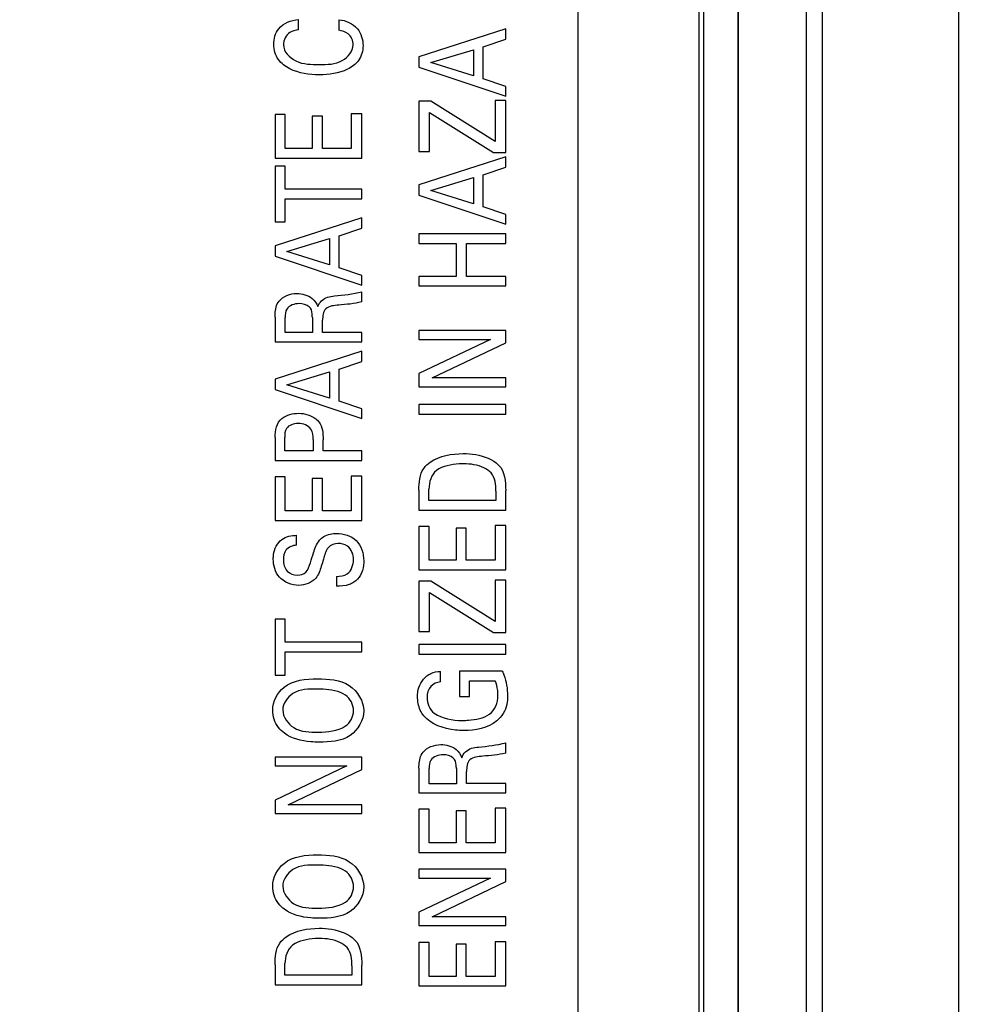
# Model space of a CAD drawing. Header units: inches. Extents: x 0 to 34, y 0 to 22.
# Tile 23 of 59: x 12 to 13.1, y 9.5 to 10.7. Entities that reach past the tile are written whole.
import ezdxf

# ---------------------------------------------------------------- set-up
doc = ezdxf.new("R2010")
doc.units = ezdxf.units.IN
doc.header["$LTSCALE"] = 1.87
doc.header["$MEASUREMENT"] = 0
doc.layers.get('0').update_dxf_attribs({"linetype": 'CONTINUOUS'})
for name, color, linetype in [('02___PRT_ALL_AXES', 7, 'CONTINUOUS'), ('ARTWORK', 7, 'CONTINUOUS'), ('DETAIL', 7, 'CONTINUOUS'), ('DIMENSIONS', 7, 'CONTINUOUS')]:
    doc.layers.add(name, color=color, linetype=linetype)
doc.styles.get("Standard").update_dxf_attribs({"font": 'txt', "width": 0.8})
doc.dimstyles.new('DIMSTYLE_1', dxfattribs={"dimtxt": 0.125, "dimasz": 0.18, "dimexe": 0.125, "dimexo": 0.0625, "dimgap": 0.03125, "dimtad": 0, "dimtih": 1, "dimtoh": 1, "dimlfac": 0.5, "dimzin": 4, "dimdsep": 46, "dimtxsty": 'STANDARD', "dimblk": '_FILLED', "dimblk1": '_FILLED', "dimblk2": '_FILLED', "dimcen": 0.09, "dimadec": 0, "dimazin": 0, "dimtp": 0.01, "dimtm": 0.01, "dimtfac": 1, "dimtofl": 0, "dimtmove": 0, "dimatfit": 3, "dimldrblk": '_FILLED', "dimfxl": 1, "dimtolj": 1, "dimtzin": 4, "dimarcsym": 0})
doc.dimstyles.get("Standard").update_dxf_attribs({"dimtxt": 0.125, "dimasz": 0.18, "dimexe": 0.125, "dimexo": 0.0625, "dimgap": 0.09, "dimtad": 0, "dimtih": 1, "dimtoh": 1, "dimdec": 3, "dimzin": 4, "dimdsep": 46, "dimtxsty": 'STANDARD', "dimblk": '_FILLED', "dimblk1": '_FILLED', "dimblk2": '_FILLED', "dimcen": 0.09, "dimadec": 0, "dimazin": 0, "dimtol": 1, "dimtp": 0.01, "dimtm": 0.01, "dimtfac": 1, "dimtdec": 3, "dimtofl": 0, "dimtmove": 0, "dimatfit": 3, "dimldrblk": '_FILLED', "dimfxl": 1, "dimtolj": 1, "dimtzin": 4, "dimarcsym": 0})

# ---------------------------------------------------------------- blocks, each defined once
blk = doc.blocks.new('*D10')
at = {"layer": 'DIMENSIONS', "color": 2, "linetype": 'CONTINUOUS'}
blk.add_line((14.3855, 9.9425), (14.3855, 7.3015), dxfattribs=at)
at = {"layer": 'DIMENSIONS', "color": 2, "linetype": 'CONTINUOUS', "insert": (14.323, 7.239), "char_height": 0.125, "width": 1.225, "attachment_point": 3, "rotation": 90, "line_spacing_factor": 0.9}
blk.add_mtext('4.76{\\Ftxt.shx;\\W1.000000;\\H0.125000; }[120.9]', dxfattribs=at)
blk = doc.blocks.new('_FILLED')
at = {"color": 0, "linetype": 'BYBLOCK'}
blk.add_solid([(0, 0), (-1, 0.1736), (-1, -0.1736)], dxfattribs=at)
blk = doc.blocks.new('*D11')
at = {"layer": 'DIMENSIONS', "color": 2, "linetype": 'CONTINUOUS'}
blk.add_line((16.4955, 9.9425), (16.4955, 7.3015), dxfattribs=at)
at = {"layer": 'DIMENSIONS', "color": 2, "linetype": 'CONTINUOUS', "insert": (16.433, 7.239), "char_height": 0.125, "width": 1.225, "attachment_point": 3, "rotation": 90, "line_spacing_factor": 0.9}
blk.add_mtext('5.82{\\Ftxt.shx;\\W1.000000;\\H0.125000; }[147.7]', dxfattribs=at)
blk = doc.blocks.new('*D12')
at = {"layer": 'DIMENSIONS', "color": 2, "linetype": 'CONTINUOUS'}
blk.add_line((18.6055, 9.9425), (18.6055, 7.3015), dxfattribs=at)
at = {"layer": 'DIMENSIONS', "color": 2, "linetype": 'CONTINUOUS', "insert": (18.543, 7.239), "char_height": 0.125, "width": 1.225, "attachment_point": 3, "rotation": 90, "line_spacing_factor": 0.9}
blk.add_mtext('6.87{\\Ftxt.shx;\\W1.000000;\\H0.125000; }[174.5]', dxfattribs=at)
blk = doc.blocks.new('*D13')
at = {"layer": 'DIMENSIONS', "color": 2, "linetype": 'CONTINUOUS'}
blk.add_line((20.7155, 9.9425), (20.7155, 7.3015), dxfattribs=at)
at = {"layer": 'DIMENSIONS', "color": 2, "linetype": 'CONTINUOUS', "insert": (20.653, 7.239), "char_height": 0.125, "width": 1.225, "attachment_point": 3, "rotation": 90, "line_spacing_factor": 0.9}
blk.add_mtext('7.93{\\Ftxt.shx;\\W1.000000;\\H0.125000; }[201.3]', dxfattribs=at)
blk = doc.blocks.new('*D14')
at = {"layer": 'DIMENSIONS', "color": 2, "linetype": 'CONTINUOUS'}
blk.add_line((22.8255, 9.9425), (22.8255, 7.3015), dxfattribs=at)
at = {"layer": 'DIMENSIONS', "color": 2, "linetype": 'CONTINUOUS', "insert": (22.763, 7.239), "char_height": 0.125, "width": 1.225, "attachment_point": 3, "rotation": 90, "line_spacing_factor": 0.9}
blk.add_mtext('8.98{\\Ftxt.shx;\\W1.000000;\\H0.125000; }[228.1]', dxfattribs=at)
blk = doc.blocks.new('*D15')
at = {"layer": 'DIMENSIONS', "color": 2, "linetype": 'CONTINUOUS'}
blk.add_line((24.9355, 9.9425), (24.9355, 7.3015), dxfattribs=at)
at = {"layer": 'DIMENSIONS', "color": 2, "linetype": 'CONTINUOUS', "insert": (24.873, 7.239), "char_height": 0.125, "width": 1.325, "attachment_point": 3, "rotation": 90, "line_spacing_factor": 0.9}
blk.add_mtext('10.04{\\Ftxt.shx;\\W1.000000;\\H0.125000; }[254.9]', dxfattribs=at)
blk = doc.blocks.new('*D16')
at = {"layer": 'DIMENSIONS', "color": 2, "linetype": 'CONTINUOUS'}
blk.add_line((27.0455, 9.9425), (27.0455, 7.3015), dxfattribs=at)
at = {"layer": 'DIMENSIONS', "color": 2, "linetype": 'CONTINUOUS', "insert": (26.983, 7.239), "char_height": 0.125, "width": 1.325, "attachment_point": 3, "rotation": 90, "line_spacing_factor": 0.9}
blk.add_mtext('11.09{\\Ftxt.shx;\\W1.000000;\\H0.125000; }[281.7]', dxfattribs=at)
blk = doc.blocks.new('*D17')
at = {"layer": 'DIMENSIONS', "color": 2, "linetype": 'CONTINUOUS'}
blk.add_line((29.1555, 9.9425), (29.1555, 7.3015), dxfattribs=at)
at = {"layer": 'DIMENSIONS', "color": 2, "linetype": 'CONTINUOUS', "insert": (29.093, 7.239), "char_height": 0.125, "width": 1.325, "attachment_point": 3, "rotation": 90, "line_spacing_factor": 0.9}
blk.add_mtext('12.15{\\Ftxt.shx;\\W1.000000;\\H0.125000; }[308.5]', dxfattribs=at)

msp = doc.modelspace()

# ---------------------------------------------------------------- linework, layer by layer
at = {"color": 7, "linetype": 'CONTINUOUS'}
for p, q in [((12.9731, 9.0554), (12.9731, 14.6825)), ((13.1306, 8.8265), (13.1306, 14.6825)), ((12.8354, 14.5701), (12.8354, 9.0228)), ((12.8748, 14.5701), (12.8748, 9.0622)), ((12.8756, 9.0614), (12.8756, 14.5708)), ((12.9543, 9.0581), (12.9543, 14.5708))]:
    msp.add_line(p, q, dxfattribs=at)
at = {"layer": '02___PRT_ALL_AXES', "color": 3, "linetype": 'CONTINUOUS'}
for p, q in [((12.6898, 14.508), (12.6898, 9.058)), ((12.8298, 14.508), (12.8298, 9.058))]:
    msp.add_line(p, q, dxfattribs=at)
at = {"layer": 'ARTWORK', "color": 3, "linetype": 'CONTINUOUS'}
for p, q in [((12.3663, 10.65), (12.3663, 10.6619)), ((12.4131, 10.6616), (12.4131, 10.6494)), ((12.6062, 10.6511), (12.5058, 10.6186)), ((12.6062, 10.639), (12.6062, 10.6511)), ((12.5801, 10.6303), (12.6062, 10.639)), ((12.5196, 10.6122), (12.5688, 10.627)), ((12.5688, 10.627), (12.5688, 10.5967)), ((12.5801, 10.5931), (12.5801, 10.6303)), ((12.5058, 10.6186), (12.5058, 10.6068)), ((12.5688, 10.5967), (12.5196, 10.6122)), ((12.5058, 10.6068), (12.6062, 10.573)), ((12.6062, 10.5844), (12.5801, 10.5931)), ((12.6062, 10.573), (12.6062, 10.5844)), ((12.5058, 10.5675), (12.5058, 10.5092)), ((12.5196, 10.5675), (12.5058, 10.5675)), ((12.594, 10.5208), (12.5196, 10.5675)), ((12.594, 10.5683), (12.594, 10.5208)), ((12.6062, 10.5683), (12.594, 10.5683)), ((12.6062, 10.508), (12.6062, 10.5683)), ((12.5181, 10.5092), (12.5181, 10.5543)), ((12.5181, 10.5543), (12.5923, 10.508)), ((12.3392, 10.5519), (12.3392, 10.5016)), ((12.351, 10.5519), (12.3392, 10.5519)), ((12.351, 10.5127), (12.351, 10.5519)), ((12.3823, 10.55), (12.3823, 10.5127)), ((12.394, 10.55), (12.3823, 10.55)), ((12.394, 10.5127), (12.394, 10.55)), ((12.4273, 10.5528), (12.4273, 10.5127)), ((12.4396, 10.5528), (12.4273, 10.5528)), ((12.4396, 10.5016), (12.4396, 10.5528)), ((12.3823, 10.5127), (12.351, 10.5127)), ((12.4273, 10.5127), (12.394, 10.5127)), ((12.5058, 10.5092), (12.5181, 10.5092)), ((12.5923, 10.508), (12.6062, 10.508)), ((12.3392, 10.5016), (12.4396, 10.5016)), ((12.6062, 10.503), (12.5058, 10.4705)), ((12.6062, 10.4909), (12.6062, 10.503)), ((12.3392, 10.4923), (12.3392, 10.4276)), ((12.351, 10.4923), (12.3392, 10.4923)), ((12.351, 10.4654), (12.351, 10.4923)), ((12.5801, 10.4822), (12.6062, 10.4909)), ((12.5196, 10.4641), (12.5688, 10.4789)), ((12.5688, 10.4789), (12.5688, 10.4486)), ((12.5801, 10.445), (12.5801, 10.4822)), ((12.4396, 10.4654), (12.351, 10.4654)), ((12.4396, 10.4544), (12.4396, 10.4654)), ((12.5058, 10.4705), (12.5058, 10.4587)), ((12.5688, 10.4486), (12.5196, 10.4641)), ((12.351, 10.4276), (12.351, 10.4544)), ((12.351, 10.4544), (12.4396, 10.4544)), ((12.5058, 10.4587), (12.6062, 10.4249)), ((12.6062, 10.4363), (12.5801, 10.445)), ((12.4396, 10.4324), (12.3392, 10.4)), ((12.4396, 10.4203), (12.4396, 10.4324)), ((12.6062, 10.4249), (12.6062, 10.4363)), ((12.3392, 10.4276), (12.351, 10.4276)), ((12.4134, 10.4116), (12.4396, 10.4203)), ((12.3529, 10.3935), (12.4022, 10.4083)), ((12.4022, 10.4083), (12.4022, 10.378)), ((12.4134, 10.3744), (12.4134, 10.4116)), ((12.5058, 10.4137), (12.5058, 10.4026)), ((12.6062, 10.4137), (12.5058, 10.4137)), ((12.6062, 10.4026), (12.6062, 10.4137)), ((12.3392, 10.4), (12.3392, 10.3881)), ((12.5058, 10.4026), (12.5489, 10.4026)), ((12.5489, 10.4026), (12.5489, 10.3645)), ((12.5609, 10.3645), (12.5609, 10.4026)), ((12.5609, 10.4026), (12.6062, 10.4026)), ((12.3392, 10.3881), (12.4396, 10.3543)), ((12.4022, 10.378), (12.3529, 10.3935)), ((12.4396, 10.3658), (12.4134, 10.3744)), ((12.4396, 10.3543), (12.4396, 10.3658)), ((12.5058, 10.3645), (12.5058, 10.3535)), ((12.5489, 10.3645), (12.5058, 10.3645)), ((12.6062, 10.3645), (12.5609, 10.3645)), ((12.6062, 10.3535), (12.6062, 10.3645)), ((12.5058, 10.3535), (12.6062, 10.3535)), ((12.4396, 10.335), (12.4396, 10.3469)), ((12.3392, 10.3174), (12.3392, 10.2888)), ((12.3509, 10.2996), (12.3509, 10.3171)), ((12.3824, 10.3171), (12.3824, 10.2996)), ((12.3942, 10.2998), (12.3942, 10.3138)), ((12.3824, 10.2996), (12.3509, 10.2996)), ((12.4396, 10.2998), (12.3942, 10.2998)), ((12.4396, 10.2888), (12.4396, 10.2998)), ((12.5058, 10.302), (12.5058, 10.2917)), ((12.6062, 10.302), (12.5058, 10.302)), ((12.5888, 10.2917), (12.5058, 10.2523)), ((12.5058, 10.2917), (12.5888, 10.2917)), ((12.6062, 10.2878), (12.6062, 10.302)), ((12.3392, 10.2888), (12.4396, 10.2888)), ((12.521, 10.247), (12.6062, 10.2878)), ((12.4396, 10.2781), (12.3392, 10.2457)), ((12.4396, 10.266), (12.4396, 10.2781)), ((12.4134, 10.2573), (12.4396, 10.266)), ((12.4134, 10.2201), (12.4134, 10.2573)), ((12.3392, 10.2457), (12.3392, 10.2338)), ((12.3529, 10.2392), (12.4022, 10.254)), ((12.4022, 10.254), (12.4022, 10.2237)), ((12.5058, 10.2523), (12.5058, 10.2369)), ((12.6062, 10.247), (12.521, 10.247)), ((12.6062, 10.2369), (12.6062, 10.247)), ((12.4022, 10.2237), (12.3529, 10.2392)), ((12.5058, 10.2369), (12.6062, 10.2369)), ((12.3392, 10.2338), (12.4396, 10.2)), ((12.4396, 10.2114), (12.4134, 10.2201)), ((12.4396, 10.2), (12.4396, 10.2114)), ((12.5058, 10.2163), (12.5058, 10.2052)), ((12.6062, 10.2163), (12.5058, 10.2163)), ((12.6062, 10.2052), (12.6062, 10.2163)), ((12.5058, 10.2052), (12.6062, 10.2052)), ((12.3392, 10.1783), (12.3392, 10.1514)), ((12.3504, 10.1625), (12.3504, 10.1781)), ((12.3833, 10.1758), (12.3833, 10.1625)), ((12.3949, 10.1625), (12.3949, 10.1755)), ((12.3833, 10.1625), (12.3504, 10.1625)), ((12.4396, 10.1625), (12.3949, 10.1625)), ((12.4396, 10.1514), (12.4396, 10.1625)), ((12.3392, 10.1514), (12.4396, 10.1514)), ((12.3392, 10.1325), (12.3392, 10.0822)), ((12.351, 10.1325), (12.3392, 10.1325)), ((12.351, 10.0933), (12.351, 10.1325)), ((12.4273, 10.1334), (12.4273, 10.0933)), ((12.4396, 10.1334), (12.4273, 10.1334)), ((12.4396, 10.0822), (12.4396, 10.1334)), ((12.3823, 10.1306), (12.3823, 10.0933)), ((12.394, 10.1306), (12.3823, 10.1306)), ((12.394, 10.0933), (12.394, 10.1306)), ((12.5058, 10.1173), (12.5058, 10.0941)), ((12.5174, 10.1052), (12.5174, 10.1185)), ((12.5948, 10.1161), (12.5948, 10.1052)), ((12.6062, 10.0941), (12.6062, 10.1167)), ((12.5948, 10.1052), (12.5174, 10.1052)), ((12.3823, 10.0933), (12.351, 10.0933)), ((12.4273, 10.0933), (12.394, 10.0933)), ((12.5058, 10.0941), (12.6062, 10.0941)), ((12.3392, 10.0822), (12.4396, 10.0822)), ((12.5058, 10.0752), (12.5058, 10.0249)), ((12.5177, 10.0752), (12.5058, 10.0752)), ((12.5177, 10.036), (12.5177, 10.0752)), ((12.594, 10.0761), (12.594, 10.036)), ((12.6062, 10.0761), (12.594, 10.0761)), ((12.6062, 10.0249), (12.6062, 10.0761)), ((12.3642, 10.0534), (12.3642, 10.065)), ((12.5489, 10.0733), (12.5489, 10.036)), ((12.5606, 10.0733), (12.5489, 10.0733)), ((12.5606, 10.036), (12.5606, 10.0733)), ((12.5489, 10.036), (12.5177, 10.036)), ((12.594, 10.036), (12.5606, 10.036)), ((12.5058, 10.0249), (12.6062, 10.0249)), ((12.4102, 10.0174), (12.4102, 10.0059)), ((12.5058, 10.012), (12.5058, 9.9537)), ((12.5196, 10.012), (12.5058, 10.012)), ((12.594, 9.9652), (12.5196, 10.012)), ((12.594, 10.0128), (12.594, 9.9652)), ((12.6062, 10.0128), (12.594, 10.0128)), ((12.6062, 9.9525), (12.6062, 10.0128)), ((12.5181, 9.9537), (12.5181, 9.9988)), ((12.5181, 9.9988), (12.5923, 9.9525)), ((12.3392, 9.968), (12.3392, 9.9032)), ((12.351, 9.968), (12.3392, 9.968)), ((12.351, 9.9411), (12.351, 9.968)), ((12.5058, 9.9537), (12.5181, 9.9537)), ((12.5923, 9.9525), (12.6062, 9.9525)), ((12.4396, 9.9411), (12.351, 9.9411)), ((12.4396, 9.9301), (12.4396, 9.9411)), ((12.5058, 9.9385), (12.5058, 9.9275)), ((12.6062, 9.9385), (12.5058, 9.9385)), ((12.6062, 9.9275), (12.6062, 9.9385)), ((12.351, 9.9032), (12.351, 9.9301)), ((12.351, 9.9301), (12.4396, 9.9301)), ((12.5058, 9.9275), (12.6062, 9.9275)), ((12.5309, 9.8953), (12.5309, 9.9074)), ((12.5528, 9.9077), (12.5528, 9.8783)), ((12.6023, 9.9077), (12.5528, 9.9077)), ((12.3392, 9.9032), (12.351, 9.9032)), ((12.5644, 9.8783), (12.5644, 9.8966)), ((12.5644, 9.8966), (12.5941, 9.8966)), ((12.5528, 9.8783), (12.5644, 9.8783)), ((12.6062, 9.8129), (12.6062, 9.8248)), ((12.3392, 9.8081), (12.3392, 9.7979)), ((12.4396, 9.8081), (12.3392, 9.8081)), ((12.4396, 9.7939), (12.4396, 9.8081)), ((12.3392, 9.7979), (12.4222, 9.7979)), ((12.4222, 9.7979), (12.3392, 9.7584)), ((12.3543, 9.7531), (12.4396, 9.7939)), ((12.5058, 9.7953), (12.5058, 9.7667)), ((12.5175, 9.7774), (12.5175, 9.795)), ((12.5491, 9.795), (12.5491, 9.7774)), ((12.5609, 9.7777), (12.5609, 9.7917)), ((12.5491, 9.7774), (12.5175, 9.7774)), ((12.6062, 9.7777), (12.5609, 9.7777)), ((12.6062, 9.7667), (12.6062, 9.7777)), ((12.3392, 9.7584), (12.3392, 9.743)), ((12.5058, 9.7667), (12.6062, 9.7667)), ((12.4396, 9.7531), (12.3543, 9.7531)), ((12.4396, 9.743), (12.4396, 9.7531)), ((12.5058, 9.748), (12.5058, 9.6977)), ((12.5177, 9.748), (12.5058, 9.748)), ((12.5177, 9.7088), (12.5177, 9.748)), ((12.5489, 9.7461), (12.5489, 9.7088)), ((12.5606, 9.7461), (12.5489, 9.7461)), ((12.5606, 9.7088), (12.5606, 9.7461)), ((12.594, 9.7489), (12.594, 9.7088)), ((12.6062, 9.7489), (12.594, 9.7489)), ((12.6062, 9.6977), (12.6062, 9.7489)), ((12.3392, 9.743), (12.4396, 9.743)), ((12.5489, 9.7088), (12.5177, 9.7088)), ((12.594, 9.7088), (12.5606, 9.7088)), ((12.5058, 9.6977), (12.6062, 9.6977)), ((12.5058, 9.6784), (12.5058, 9.6682)), ((12.6062, 9.6784), (12.5058, 9.6784)), ((12.6062, 9.6642), (12.6062, 9.6784)), ((12.5058, 9.6682), (12.5888, 9.6682)), ((12.5888, 9.6682), (12.5058, 9.6288)), ((12.521, 9.6234), (12.6062, 9.6642)), ((12.5058, 9.6288), (12.5058, 9.6133)), ((12.6062, 9.6234), (12.521, 9.6234)), ((12.6062, 9.6133), (12.6062, 9.6234)), ((12.5058, 9.6133), (12.6062, 9.6133)), ((12.5058, 9.5936), (12.5058, 9.5433)), ((12.5177, 9.5936), (12.5058, 9.5936)), ((12.5177, 9.5544), (12.5177, 9.5936)), ((12.5489, 9.5918), (12.5489, 9.5544)), ((12.5606, 9.5918), (12.5489, 9.5918)), ((12.5606, 9.5544), (12.5606, 9.5918)), ((12.594, 9.5945), (12.594, 9.5544)), ((12.6062, 9.5945), (12.594, 9.5945)), ((12.6062, 9.5433), (12.6062, 9.5945)), ((12.3392, 9.5679), (12.3392, 9.5447)), ((12.3507, 9.5558), (12.3507, 9.5691)), ((12.4281, 9.5667), (12.4281, 9.5558)), ((12.4396, 9.5447), (12.4396, 9.5672)), ((12.4281, 9.5558), (12.3507, 9.5558)), ((12.5489, 9.5544), (12.5177, 9.5544)), ((12.594, 9.5544), (12.5606, 9.5544)), ((12.3392, 9.5447), (12.4396, 9.5447)), ((12.5058, 9.5433), (12.6062, 9.5433))]:
    msp.add_line(p, q, dxfattribs=at)
for points, knots in [([(12.3378, 10.6331), (12.3378, 10.6394), (12.3418, 10.6552), (12.3579, 10.6613), (12.3663, 10.6619)], [0, 0, 0, 0, 0.42964, 1, 1, 1, 1]), ([(12.4131, 10.6616), (12.421, 10.661), (12.4366, 10.6543), (12.4411, 10.6385), (12.4411, 10.6317)], [0, 0, 0, 0, 0.53587, 1, 1, 1, 1]), ([(12.3663, 10.65), (12.3628, 10.6495), (12.3537, 10.6478), (12.3489, 10.638), (12.3489, 10.6327)], [0, 0, 0, 0, 0.393742, 1, 1, 1, 1]), ([(12.3905, 10.598), (12.3788, 10.598), (12.3609, 10.6003), (12.3412, 10.6147), (12.3378, 10.627), (12.3378, 10.6331)], [0, 0, 0, 0, 0.49762, 0.739391, 1, 1, 1, 1]), ([(12.3489, 10.6327), (12.3489, 10.6248), (12.364, 10.6096), (12.3812, 10.6099), (12.3903, 10.6099)], [0, 0, 0, 0, 0.463632, 1, 1, 1, 1]), ([(12.3903, 10.6099), (12.3994, 10.6099), (12.4166, 10.6095), (12.4297, 10.6252), (12.4297, 10.6325)], [0, 0, 0, 0, 0.550772, 1, 1, 1, 1]), ([(12.4411, 10.6317), (12.4411, 10.6257), (12.4378, 10.6136), (12.4186, 10.6), (12.4015, 10.598), (12.3905, 10.598)], [0, 0, 0, 0, 0.265302, 0.508469, 1, 1, 1, 1]), ([(12.3887, 10.3296), (12.3903, 10.3346), (12.3974, 10.341), (12.4053, 10.3416), (12.408, 10.3419)], [0, 0, 0, 0, 0.662016, 1, 1, 1, 1]), ([(12.3392, 10.3174), (12.3392, 10.3187), (12.3392, 10.325), (12.3407, 10.3319), (12.3439, 10.3359)], [0, 0, 0, 0, 0.197629, 1, 1, 1, 1]), ([(12.3671, 10.3331), (12.3619, 10.3331), (12.3516, 10.3298), (12.3509, 10.3204), (12.3509, 10.3171)], [0, 0, 0, 0, 0.612066, 1, 1, 1, 1]), ([(12.3802, 10.3277), (12.3798, 10.3282), (12.3766, 10.3318), (12.3712, 10.3331), (12.3671, 10.3331)], [0, 0, 0, 0, 0.139856, 1, 1, 1, 1]), ([(12.3824, 10.3171), (12.3824, 10.3177), (12.3823, 10.3213), (12.382, 10.3252), (12.3802, 10.3277)], [0, 0, 0, 0, 0.161104, 1, 1, 1, 1]), ([(12.413, 10.3313), (12.4079, 10.3309), (12.3959, 10.3302), (12.3942, 10.3184), (12.3942, 10.3138)], [0, 0, 0, 0, 0.526684, 1, 1, 1, 1]), ([(12.3661, 10.1943), (12.3612, 10.1943), (12.3508, 10.1912), (12.3504, 10.1816), (12.3504, 10.1781)], [0, 0, 0, 0, 0.588908, 1, 1, 1, 1]), ([(12.3833, 10.1758), (12.3833, 10.1799), (12.3828, 10.1905), (12.3715, 10.1943), (12.3661, 10.1943)], [0, 0, 0, 0, 0.432423, 1, 1, 1, 1]), ([(12.3863, 10.1998), (12.3876, 10.1987), (12.3941, 10.1926), (12.3949, 10.1826), (12.3949, 10.1755)], [0, 0, 0, 0, 0.191055, 1, 1, 1, 1]), ([(12.5569, 10.1595), (12.5618, 10.1595), (12.5762, 10.1584), (12.5912, 10.153), (12.598, 10.1462)], [0, 0, 0, 0, 0.33689, 1, 1, 1, 1]), ([(12.5058, 10.1173), (12.5058, 10.1259), (12.5068, 10.1392), (12.516, 10.1477), (12.5189, 10.1496)], [0, 0, 0, 0, 0.709451, 1, 1, 1, 1]), ([(12.5574, 10.1476), (12.5557, 10.1476), (12.545, 10.1473), (12.5335, 10.1452), (12.5261, 10.1399)], [0, 0, 0, 0, 0.154716, 1, 1, 1, 1]), ([(12.5893, 10.1371), (12.5869, 10.1396), (12.5773, 10.1462), (12.5654, 10.1476), (12.5574, 10.1476)], [0, 0, 0, 0, 0.296194, 1, 1, 1, 1]), ([(12.3906, 10.0591), (12.392, 10.0608), (12.3978, 10.0657), (12.4055, 10.0671), (12.4106, 10.0671)], [0, 0, 0, 0, 0.305648, 1, 1, 1, 1]), ([(12.4106, 10.0671), (12.4185, 10.0671), (12.4364, 10.0618), (12.4419, 10.0438), (12.4419, 10.0354)], [0, 0, 0, 0, 0.485289, 1, 1, 1, 1]), ([(12.3372, 10.0375), (12.3372, 10.0392), (12.3377, 10.0474), (12.3417, 10.0561), (12.3471, 10.0601)], [0, 0, 0, 0, 0.195219, 1, 1, 1, 1]), ([(12.3642, 10.0534), (12.3597, 10.0532), (12.3503, 10.0497), (12.3489, 10.0404), (12.3489, 10.0365)], [0, 0, 0, 0, 0.539994, 1, 1, 1, 1]), ([(12.3801, 10.0332), (12.3813, 10.037), (12.3841, 10.0458), (12.3872, 10.055), (12.3906, 10.0591)], [0, 0, 0, 0, 0.429274, 1, 1, 1, 1]), ([(12.4122, 10.0555), (12.408, 10.0555), (12.3983, 10.0514), (12.3966, 10.0417), (12.3952, 10.0371)], [0, 0, 0, 0, 0.461437, 1, 1, 1, 1]), ([(12.4301, 10.0368), (12.4301, 10.0425), (12.4261, 10.0533), (12.4159, 10.0555), (12.4122, 10.0555)], [0, 0, 0, 0, 0.603233, 1, 1, 1, 1]), ([(12.3666, 10.007), (12.3585, 10.007), (12.3416, 10.0135), (12.3372, 10.0302), (12.3372, 10.0375)], [0, 0, 0, 0, 0.524054, 1, 1, 1, 1]), ([(12.3489, 10.0365), (12.3489, 10.032), (12.3512, 10.0221), (12.3609, 10.0188), (12.3652, 10.0188)], [0, 0, 0, 0, 0.518414, 1, 1, 1, 1]), ([(12.3652, 10.0188), (12.3686, 10.0188), (12.3768, 10.0214), (12.3789, 10.0294), (12.3801, 10.0332)], [0, 0, 0, 0, 0.46089, 1, 1, 1, 1]), ([(12.3952, 10.0371), (12.3944, 10.0344), (12.3921, 10.027), (12.3896, 10.0192), (12.3863, 10.0153)], [0, 0, 0, 0, 0.354451, 1, 1, 1, 1]), ([(12.4102, 10.0174), (12.4145, 10.0176), (12.426, 10.0184), (12.4301, 10.0308), (12.4301, 10.0368)], [0, 0, 0, 0, 0.416104, 1, 1, 1, 1]), ([(12.4419, 10.0354), (12.4419, 10.0336), (12.4415, 10.0244), (12.4368, 10.0145), (12.4305, 10.0106)], [0, 0, 0, 0, 0.200649, 1, 1, 1, 1]), ([(12.4305, 10.0106), (12.4288, 10.0095), (12.4224, 10.0065), (12.4152, 10.0059), (12.4102, 10.0059)], [0, 0, 0, 0, 0.294222, 1, 1, 1, 1]), ([(12.5149, 9.9021), (12.5163, 9.9032), (12.5212, 9.9063), (12.527, 9.9072), (12.5309, 9.9074)], [0, 0, 0, 0, 0.315501, 1, 1, 1, 1]), ([(12.6023, 9.9077), (12.603, 9.9063), (12.6066, 9.8972), (12.6084, 9.8874), (12.6084, 9.8792)], [0, 0, 0, 0, 0.165545, 1, 1, 1, 1]), ([(12.3365, 9.8626), (12.3365, 9.8724), (12.3492, 9.8966), (12.3751, 9.8988), (12.3884, 9.8988)], [0, 0, 0, 0, 0.425161, 1, 1, 1, 1]), ([(12.3884, 9.8988), (12.4009, 9.8988), (12.4267, 9.8974), (12.4419, 9.8729), (12.4419, 9.8617)], [0, 0, 0, 0, 0.52729, 1, 1, 1, 1]), ([(12.5042, 9.8784), (12.5042, 9.8802), (12.5045, 9.889), (12.5094, 9.8977), (12.5149, 9.9021)], [0, 0, 0, 0, 0.200471, 1, 1, 1, 1]), ([(12.5309, 9.8953), (12.5267, 9.8948), (12.5177, 9.8911), (12.5152, 9.8817), (12.5152, 9.8772)], [0, 0, 0, 0, 0.484303, 1, 1, 1, 1]), ([(12.5973, 9.8792), (12.5973, 9.8813), (12.597, 9.8872), (12.5955, 9.893), (12.5941, 9.8966)], [0, 0, 0, 0, 0.349276, 1, 1, 1, 1]), ([(12.3883, 9.887), (12.3786, 9.887), (12.36, 9.8873), (12.3482, 9.8701), (12.3482, 9.8627)], [0, 0, 0, 0, 0.566654, 1, 1, 1, 1]), ([(12.4209, 9.8798), (12.4134, 9.8847), (12.4016, 9.8866), (12.3904, 9.887), (12.3883, 9.887)], [0, 0, 0, 0, 0.804374, 1, 1, 1, 1]), ([(12.5113, 9.8561), (12.5097, 9.858), (12.5055, 9.8648), (12.5042, 9.873), (12.5042, 9.8784)], [0, 0, 0, 0, 0.310502, 1, 1, 1, 1]), ([(12.6084, 9.8792), (12.6084, 9.8759), (12.6077, 9.8651), (12.6018, 9.8547), (12.5959, 9.8501)], [0, 0, 0, 0, 0.309713, 1, 1, 1, 1]), ([(12.35, 9.8358), (12.3475, 9.8377), (12.3399, 9.8448), (12.3365, 9.8555), (12.3365, 9.8626)], [0, 0, 0, 0, 0.310795, 1, 1, 1, 1]), ([(12.3482, 9.8627), (12.3482, 9.8546), (12.3608, 9.8371), (12.3797, 9.8371), (12.3892, 9.8371)], [0, 0, 0, 0, 0.456328, 1, 1, 1, 1]), ([(12.4419, 9.8617), (12.4419, 9.8509), (12.4278, 9.8267), (12.4024, 9.8255), (12.3901, 9.8255)], [0, 0, 0, 0, 0.46588, 1, 1, 1, 1]), ([(12.5577, 9.8389), (12.5545, 9.8389), (12.538, 9.8398), (12.5199, 9.8458), (12.5113, 9.8561)], [0, 0, 0, 0, 0.193721, 1, 1, 1, 1]), ([(12.5559, 9.8506), (12.5583, 9.8506), (12.5691, 9.8511), (12.5805, 9.8532), (12.5874, 9.8579)], [0, 0, 0, 0, 0.223902, 1, 1, 1, 1]), ([(12.3901, 9.8255), (12.3869, 9.8255), (12.3731, 9.826), (12.3586, 9.8294), (12.35, 9.8358)], [0, 0, 0, 0, 0.226035, 1, 1, 1, 1]), ([(12.5058, 9.7953), (12.5058, 9.7966), (12.5059, 9.8029), (12.5074, 9.8098), (12.5106, 9.8138)], [0, 0, 0, 0, 0.197629, 1, 1, 1, 1]), ([(12.5553, 9.8075), (12.557, 9.8125), (12.564, 9.8189), (12.572, 9.8195), (12.5747, 9.8198)], [0, 0, 0, 0, 0.662016, 1, 1, 1, 1]), ([(12.5338, 9.811), (12.5286, 9.811), (12.5183, 9.8077), (12.5175, 9.7983), (12.5175, 9.795)], [0, 0, 0, 0, 0.612066, 1, 1, 1, 1]), ([(12.5469, 9.8055), (12.5465, 9.8061), (12.5432, 9.8097), (12.5379, 9.811), (12.5338, 9.811)], [0, 0, 0, 0, 0.139856, 1, 1, 1, 1]), ([(12.5491, 9.795), (12.5491, 9.7956), (12.549, 9.7991), (12.5487, 9.8031), (12.5469, 9.8055)], [0, 0, 0, 0, 0.161104, 1, 1, 1, 1]), ([(12.5797, 9.8092), (12.5745, 9.8087), (12.5626, 9.8081), (12.5609, 9.7963), (12.5609, 9.7917)], [0, 0, 0, 0, 0.526684, 1, 1, 1, 1]), ([(12.3365, 9.6588), (12.3365, 9.6686), (12.3492, 9.6928), (12.3751, 9.695), (12.3884, 9.695)], [0, 0, 0, 0, 0.425178, 1, 1, 1, 1]), ([(12.3884, 9.695), (12.4009, 9.695), (12.4267, 9.6937), (12.4419, 9.6691), (12.4419, 9.6579)], [0, 0, 0, 0, 0.52729, 1, 1, 1, 1]), ([(12.3883, 9.6832), (12.3786, 9.6832), (12.36, 9.6835), (12.3482, 9.6663), (12.3482, 9.6589)], [0, 0, 0, 0, 0.566665, 1, 1, 1, 1]), ([(12.4209, 9.676), (12.4134, 9.6809), (12.4016, 9.6828), (12.3904, 9.6832), (12.3883, 9.6832)], [0, 0, 0, 0, 0.804371, 1, 1, 1, 1]), ([(12.35, 9.632), (12.3475, 9.6339), (12.3399, 9.641), (12.3365, 9.6517), (12.3365, 9.6588)], [0, 0, 0, 0, 0.310889, 1, 1, 1, 1]), ([(12.3482, 9.6589), (12.3482, 9.6509), (12.3608, 9.6333), (12.3797, 9.6333), (12.3892, 9.6333)], [0, 0, 0, 0, 0.456328, 1, 1, 1, 1]), ([(12.4419, 9.6579), (12.4419, 9.6471), (12.4278, 9.6229), (12.4024, 9.6217), (12.3901, 9.6217)], [0, 0, 0, 0, 0.46588, 1, 1, 1, 1]), ([(12.3901, 9.6217), (12.3869, 9.6217), (12.3732, 9.6222), (12.3586, 9.6256), (12.35, 9.632)], [0, 0, 0, 0, 0.226058, 1, 1, 1, 1]), ([(12.3902, 9.6101), (12.3951, 9.6101), (12.4096, 9.609), (12.4245, 9.6036), (12.4313, 9.5968)], [0, 0, 0, 0, 0.33689, 1, 1, 1, 1]), ([(12.3392, 9.5679), (12.3392, 9.5764), (12.3401, 9.5898), (12.3494, 9.5982), (12.3522, 9.6002)], [0, 0, 0, 0, 0.709438, 1, 1, 1, 1]), ([(12.3908, 9.5982), (12.3891, 9.5982), (12.3784, 9.5978), (12.3669, 9.5958), (12.3595, 9.5904)], [0, 0, 0, 0, 0.15472, 1, 1, 1, 1]), ([(12.4226, 9.5877), (12.4203, 9.5901), (12.4107, 9.5968), (12.3988, 9.5982), (12.3908, 9.5982)], [0, 0, 0, 0, 0.296194, 1, 1, 1, 1])]:
    msp.add_open_spline(points, degree=3, knots=knots, dxfattribs=at)
for points in [[(12.4237, 10.6455), (12.4207, 10.6478), (12.4169, 10.6489), (12.4131, 10.6494)], [(12.4297, 10.6325), (12.4297, 10.6373), (12.4275, 10.6426), (12.4237, 10.6455)], [(12.3439, 10.3359), (12.3485, 10.3417), (12.3569, 10.3448), (12.3643, 10.3448)], [(12.3643, 10.3448), (12.3706, 10.3448), (12.3773, 10.343), (12.3821, 10.3391)], [(12.3821, 10.3391), (12.3851, 10.3367), (12.3874, 10.3333), (12.3887, 10.3296)], [(12.408, 10.3419), (12.4186, 10.3429), (12.4293, 10.344), (12.4396, 10.3469)], [(12.4396, 10.335), (12.4309, 10.3327), (12.4219, 10.3322), (12.413, 10.3313)], [(12.3392, 10.1783), (12.3392, 10.1861), (12.341, 10.1956), (12.3472, 10.2002)], [(12.3472, 10.2002), (12.3526, 10.2044), (12.3599, 10.2061), (12.3667, 10.2061)], [(12.3667, 10.2061), (12.3736, 10.2061), (12.3809, 10.204), (12.3863, 10.1998)], [(12.5189, 10.1496), (12.5297, 10.157), (12.5438, 10.1595), (12.5569, 10.1595)], [(12.598, 10.1462), (12.6054, 10.1391), (12.6062, 10.1269), (12.6062, 10.1167)], [(12.5261, 10.1399), (12.5199, 10.1354), (12.5174, 10.1262), (12.5174, 10.1185)], [(12.5948, 10.1161), (12.5948, 10.1233), (12.5942, 10.1318), (12.5893, 10.1371)], [(12.3471, 10.0601), (12.3519, 10.0636), (12.3583, 10.0647), (12.3642, 10.065)], [(12.3863, 10.0153), (12.3817, 10.0099), (12.3737, 10.007), (12.3666, 10.007)], [(12.4301, 9.862), (12.4301, 9.8687), (12.4265, 9.876), (12.4209, 9.8798)], [(12.5152, 9.8772), (12.5152, 9.8706), (12.5182, 9.863), (12.5236, 9.8591)], [(12.5874, 9.8579), (12.5939, 9.8624), (12.5973, 9.8714), (12.5973, 9.8792)], [(12.4209, 9.8442), (12.4265, 9.8478), (12.4301, 9.8553), (12.4301, 9.862)], [(12.5236, 9.8591), (12.5327, 9.8526), (12.5448, 9.8506), (12.5559, 9.8506)], [(12.5959, 9.8501), (12.5855, 9.8419), (12.571, 9.8389), (12.5577, 9.8389)], [(12.3892, 9.8371), (12.4001, 9.8371), (12.4118, 9.8384), (12.4209, 9.8442)], [(12.5747, 9.8198), (12.5853, 9.8208), (12.596, 9.8219), (12.6062, 9.8248)], [(12.5106, 9.8138), (12.5152, 9.8196), (12.5236, 9.8227), (12.531, 9.8227)], [(12.531, 9.8227), (12.5372, 9.8227), (12.5439, 9.8209), (12.5488, 9.817)], [(12.5488, 9.817), (12.5518, 9.8146), (12.5541, 9.8112), (12.5553, 9.8075)], [(12.6062, 9.8129), (12.5976, 9.8106), (12.5886, 9.8101), (12.5797, 9.8092)], [(12.4301, 9.6582), (12.4301, 9.6649), (12.4265, 9.6723), (12.4209, 9.676)], [(12.4209, 9.6404), (12.4265, 9.644), (12.4301, 9.6515), (12.4301, 9.6582)], [(12.3892, 9.6333), (12.4001, 9.6333), (12.4118, 9.6346), (12.4209, 9.6404)], [(12.3522, 9.6002), (12.363, 9.6076), (12.3771, 9.6101), (12.3902, 9.6101)], [(12.4313, 9.5968), (12.4387, 9.5897), (12.4396, 9.5774), (12.4396, 9.5672)], [(12.3595, 9.5904), (12.3532, 9.5859), (12.3507, 9.5768), (12.3507, 9.5691)], [(12.4281, 9.5667), (12.4281, 9.5739), (12.4275, 9.5824), (12.4226, 9.5877)]]:
    msp.add_open_spline(points, degree=3, dxfattribs=at)

# ---------------------------------------------------------------- dimensions: what is measured, and where the dimension line sits
at = {"layer": 'DIMENSIONS', "color": 2, "linetype": 'CONTINUOUS'}
for feature_location, picture, middle in [((14.3855, 9.9425), '*D10', (14.3855, 6.6265)), ((16.4955, 9.9425), '*D11', (16.4955, 6.6265)), ((18.6055, 9.9425), '*D12', (18.6055, 6.6265)), ((20.7155, 9.9425), '*D13', (20.7155, 6.6265)), ((22.8255, 9.9425), '*D14', (22.8255, 6.6265)), ((24.9355, 9.9425), '*D15', (24.9355, 6.5765)), ((27.0455, 9.9425), '*D16', (27.0455, 6.5765)), ((29.1555, 9.9425), '*D17', (29.1555, 6.5765))]:
    dim = msp.add_ordinate_dim(feature_location=feature_location, offset=(0, -2.641), dtype=1, origin=(4.8653, 10.005), dimstyle='DIMSTYLE_1', dxfattribs=at)
    dim.commit()
    dim.dimension.update_dxf_attribs({"geometry": picture, "text_midpoint": middle})

# ---------------------------------------------------------------- leaders
at = {"layer": 'DETAIL', "color": 2, "linetype": 'CONTINUOUS'}
msp.add_leader([(11.789, 9.6011), (13.624, 5.739), (13.804, 5.739)], dimstyle='STANDARD', override={"dimtad": 0}, dxfattribs=at)

doc.saveas('drawing.dxf')
